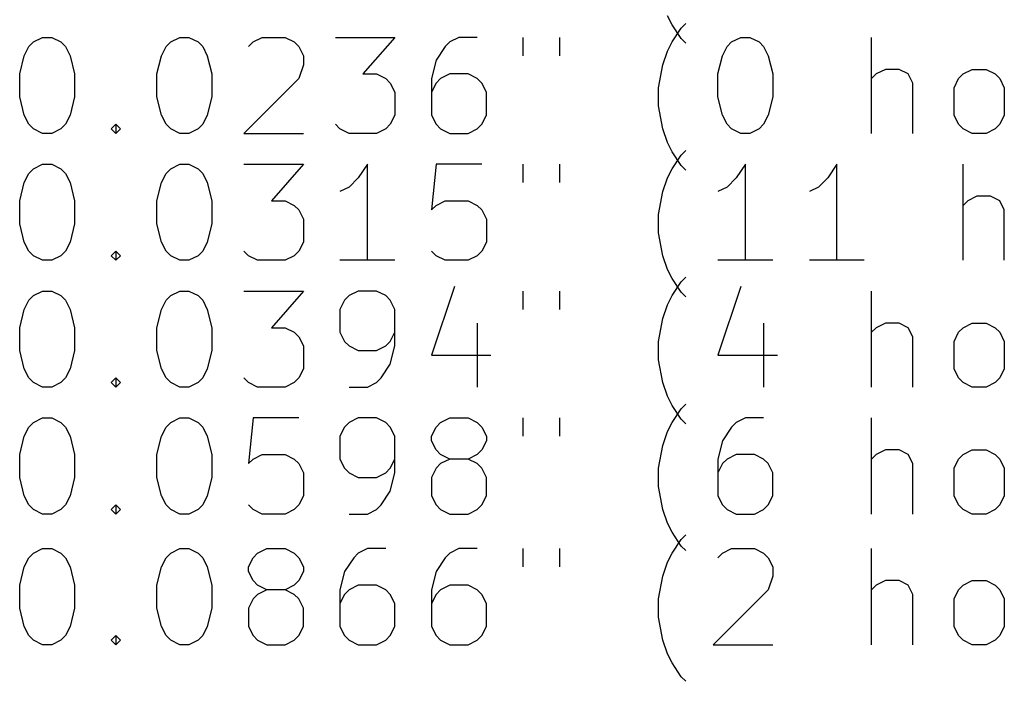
# Model space of a CAD drawing. Extents: x 98.8 to 186.7, y -115.2 to -58.
# Tile 2 of 5: x 121.6 to 142.1, y -115.2 to -101.5. Entities that reach past the tile are written whole.
import ezdxf

# ---------------------------------------------------------------- set-up
doc = ezdxf.new("R2010")
doc.units = 0
doc.layers.add('BLACK', color=7, linetype='CONTINUOUS')

msp = doc.modelspace()

# ---------------------------------------------------------------- linework, layer by layer
at = {"layer": 'BLACK', "linetype": 'CONTINUOUS'}
for p, q in [((135.15, -101.565), (135.055, -101.374)), ((135.34, -101.85), (135.15, -101.565)), ((135.15, -101.919), (135.34, -101.633)), ((135.34, -101.633), (135.436, -101.538)), ((121.855, -101.919), (122.045, -101.824)), ((122.045, -101.824), (122.236, -101.824)), ((122.236, -101.824), (122.426, -101.919)), ((124.712, -101.919), (124.902, -101.824)), ((124.902, -101.824), (125.093, -101.824)), ((125.093, -101.824), (125.283, -101.919)), ((126.426, -101.919), (126.617, -101.824)), ((126.617, -101.824), (127.093, -101.824)), ((127.093, -101.824), (127.283, -101.919)), ((128.14, -101.824), (129.378, -101.824)), ((129.378, -101.824), (128.712, -102.586)), ((130.712, -101.824), (130.521, -101.919)), ((131.093, -101.824), (130.712, -101.824)), ((132.045, -101.824), (132.045, -102.205)), ((132.807, -101.824), (132.807, -102.205)), ((135.436, -101.946), (135.34, -101.85)), ((136.388, -101.919), (136.578, -101.824)), ((136.578, -101.824), (136.769, -101.824)), ((136.769, -101.824), (136.959, -101.919)), ((139.302, -103.824), (139.302, -101.824)), ((121.664, -102.205), (121.759, -102.014)), ((121.759, -102.014), (121.855, -101.919)), ((122.426, -101.919), (122.521, -102.014)), ((122.521, -102.014), (122.617, -102.205)), ((124.521, -102.205), (124.617, -102.014)), ((124.617, -102.014), (124.712, -101.919)), ((125.283, -101.919), (125.378, -102.014)), ((125.378, -102.014), (125.474, -102.205)), ((126.331, -102.014), (126.426, -101.919)), ((127.283, -101.919), (127.378, -102.014)), ((127.378, -102.014), (127.474, -102.205)), ((130.426, -102.014), (130.236, -102.3)), ((130.521, -101.919), (130.426, -102.014)), ((135.055, -102.109), (135.15, -101.919)), ((136.198, -102.205), (136.293, -102.014)), ((136.293, -102.014), (136.388, -101.919)), ((136.959, -101.919), (137.055, -102.014)), ((137.055, -102.014), (137.15, -102.205)), ((121.569, -102.586), (121.664, -102.205)), ((122.617, -102.205), (122.712, -102.586)), ((124.426, -102.586), (124.521, -102.205)), ((125.474, -102.205), (125.569, -102.586)), ((127.474, -102.205), (127.474, -102.395)), ((134.959, -102.395), (135.055, -102.109)), ((136.102, -102.586), (136.198, -102.205)), ((137.15, -102.205), (137.245, -102.586)), ((127.474, -102.395), (127.378, -102.681)), ((130.236, -102.3), (130.14, -102.681)), ((134.864, -102.871), (134.959, -102.395)), ((121.569, -103.062), (121.569, -102.586)), ((122.712, -102.586), (122.712, -103.062)), ((124.426, -103.062), (124.426, -102.586)), ((125.569, -102.586), (125.569, -103.062)), ((128.712, -102.586), (128.998, -102.586)), ((128.998, -102.586), (129.188, -102.681)), ((130.521, -102.586), (130.331, -102.681)), ((130.902, -102.586), (130.521, -102.586)), ((131.093, -102.681), (130.902, -102.586)), ((136.102, -103.062), (136.102, -102.586)), ((137.245, -102.586), (137.245, -103.062)), ((139.398, -102.586), (139.302, -102.681)), ((139.588, -102.49), (139.398, -102.586)), ((139.874, -102.49), (139.588, -102.49)), ((140.064, -102.586), (139.874, -102.49)), ((140.159, -102.776), (140.064, -102.586)), ((141.112, -102.681), (141.207, -102.586)), ((141.207, -102.586), (141.398, -102.49)), ((141.398, -102.49), (141.683, -102.49)), ((141.683, -102.49), (141.874, -102.586)), ((141.874, -102.586), (141.969, -102.681)), ((127.378, -102.681), (126.236, -103.824)), ((129.188, -102.681), (129.283, -102.776)), ((129.283, -102.776), (129.378, -102.967)), ((130.14, -102.681), (130.14, -103.443)), ((130.236, -102.776), (130.14, -102.967)), ((130.331, -102.681), (130.236, -102.776)), ((131.188, -102.776), (131.093, -102.681)), ((131.283, -102.967), (131.188, -102.776)), ((134.864, -103.252), (134.864, -102.871)), ((140.159, -103.824), (140.159, -102.776)), ((141.017, -102.871), (141.112, -102.681)), ((141.017, -103.443), (141.017, -102.871)), ((141.969, -102.681), (142.064, -102.871)), ((142.064, -102.871), (142.064, -103.443)), ((121.664, -103.443), (121.569, -103.062)), ((122.712, -103.062), (122.617, -103.443)), ((124.521, -103.443), (124.426, -103.062)), ((125.569, -103.062), (125.474, -103.443)), ((129.378, -102.967), (129.378, -103.443)), ((131.283, -103.443), (131.283, -102.967)), ((136.198, -103.443), (136.102, -103.062)), ((137.245, -103.062), (137.15, -103.443)), ((134.959, -103.729), (134.864, -103.252)), ((121.759, -103.633), (121.664, -103.443)), ((122.617, -103.443), (122.521, -103.633)), ((124.617, -103.633), (124.521, -103.443)), ((125.474, -103.443), (125.378, -103.633)), ((129.378, -103.443), (129.283, -103.633)), ((130.14, -103.443), (130.236, -103.633)), ((131.188, -103.633), (131.283, -103.443)), ((136.293, -103.633), (136.198, -103.443)), ((137.15, -103.443), (137.055, -103.633)), ((141.112, -103.633), (141.017, -103.443)), ((142.064, -103.443), (141.969, -103.633)), ((121.855, -103.729), (121.759, -103.633)), ((122.521, -103.633), (122.426, -103.729)), ((123.474, -103.729), (123.569, -103.633)), ((123.569, -103.633), (123.664, -103.729)), ((123.569, -103.633), (123.569, -103.824)), ((124.712, -103.729), (124.617, -103.633)), ((125.378, -103.633), (125.283, -103.729)), ((128.236, -103.729), (128.14, -103.633)), ((129.283, -103.633), (129.188, -103.729)), ((130.236, -103.633), (130.331, -103.729)), ((131.093, -103.729), (131.188, -103.633)), ((136.388, -103.729), (136.293, -103.633)), ((137.055, -103.633), (136.959, -103.729)), ((141.207, -103.729), (141.112, -103.633)), ((141.969, -103.633), (141.874, -103.729)), ((122.045, -103.824), (121.855, -103.729)), ((122.236, -103.824), (122.045, -103.824)), ((122.426, -103.729), (122.236, -103.824)), ((123.569, -103.824), (123.474, -103.729)), ((123.664, -103.729), (123.569, -103.824)), ((124.902, -103.824), (124.712, -103.729)), ((125.093, -103.824), (124.902, -103.824)), ((125.283, -103.729), (125.093, -103.824)), ((126.236, -103.824), (127.474, -103.824)), ((128.426, -103.824), (128.236, -103.729)), ((128.998, -103.824), (128.426, -103.824)), ((129.188, -103.729), (128.998, -103.824)), ((130.331, -103.729), (130.521, -103.824)), ((130.521, -103.824), (130.902, -103.824)), ((130.902, -103.824), (131.093, -103.729)), ((135.055, -104.014), (134.959, -103.729)), ((136.578, -103.824), (136.388, -103.729)), ((136.769, -103.824), (136.578, -103.824)), ((136.959, -103.729), (136.769, -103.824)), ((141.398, -103.824), (141.207, -103.729)), ((141.683, -103.824), (141.398, -103.824)), ((141.874, -103.729), (141.683, -103.824)), ((135.15, -104.205), (135.055, -104.014)), ((135.34, -104.49), (135.15, -104.205)), ((135.15, -104.559), (135.34, -104.273)), ((135.34, -104.273), (135.436, -104.178)), ((121.855, -104.559), (122.045, -104.464)), ((122.045, -104.464), (122.236, -104.464)), ((122.236, -104.464), (122.426, -104.559)), ((124.712, -104.559), (124.902, -104.464)), ((124.902, -104.464), (125.093, -104.464)), ((125.093, -104.464), (125.283, -104.559)), ((126.236, -104.464), (127.474, -104.464)), ((127.474, -104.464), (126.807, -105.226)), ((128.807, -104.464), (128.617, -104.749)), ((128.807, -106.464), (128.807, -104.464)), ((130.236, -104.464), (130.14, -105.416)), ((131.188, -104.464), (130.236, -104.464)), ((132.045, -104.464), (132.045, -104.845)), ((132.807, -104.464), (132.807, -104.845)), ((135.436, -104.586), (135.34, -104.49)), ((136.674, -104.464), (136.483, -104.749)), ((136.674, -106.464), (136.674, -104.464)), ((138.578, -104.464), (138.388, -104.749)), ((138.578, -106.464), (138.578, -104.464)), ((141.207, -106.464), (141.207, -104.464)), ((121.664, -104.845), (121.759, -104.654)), ((121.759, -104.654), (121.855, -104.559)), ((122.426, -104.559), (122.521, -104.654)), ((122.521, -104.654), (122.617, -104.845)), ((124.521, -104.845), (124.617, -104.654)), ((124.617, -104.654), (124.712, -104.559)), ((125.283, -104.559), (125.378, -104.654)), ((125.378, -104.654), (125.474, -104.845)), ((135.055, -104.749), (135.15, -104.559)), ((121.569, -105.226), (121.664, -104.845)), ((122.617, -104.845), (122.712, -105.226)), ((124.426, -105.226), (124.521, -104.845)), ((125.474, -104.845), (125.569, -105.226)), ((128.617, -104.749), (128.426, -104.94)), ((134.959, -105.035), (135.055, -104.749)), ((136.483, -104.749), (136.293, -104.94)), ((138.388, -104.749), (138.198, -104.94)), ((128.426, -104.94), (128.236, -105.035)), ((134.864, -105.511), (134.959, -105.035)), ((136.293, -104.94), (136.102, -105.035)), ((138.198, -104.94), (138.007, -105.035)), ((141.493, -105.13), (141.302, -105.226)), ((141.778, -105.13), (141.493, -105.13)), ((141.969, -105.226), (141.778, -105.13)), ((121.569, -105.702), (121.569, -105.226)), ((122.712, -105.226), (122.712, -105.702)), ((124.426, -105.702), (124.426, -105.226)), ((125.569, -105.226), (125.569, -105.702)), ((126.807, -105.226), (127.093, -105.226)), ((127.093, -105.226), (127.283, -105.321)), ((127.283, -105.321), (127.378, -105.416)), ((130.14, -105.416), (130.236, -105.321)), ((130.236, -105.321), (130.426, -105.226)), ((130.426, -105.226), (130.902, -105.226)), ((130.902, -105.226), (131.093, -105.321)), ((131.093, -105.321), (131.188, -105.416)), ((141.302, -105.226), (141.207, -105.321)), ((142.064, -105.416), (141.969, -105.226)), ((127.378, -105.416), (127.474, -105.607)), ((131.188, -105.416), (131.283, -105.607)), ((134.864, -105.892), (134.864, -105.511)), ((142.064, -106.464), (142.064, -105.416)), ((121.664, -106.083), (121.569, -105.702)), ((122.712, -105.702), (122.617, -106.083)), ((124.521, -106.083), (124.426, -105.702)), ((125.569, -105.702), (125.474, -106.083)), ((127.474, -105.607), (127.474, -106.083)), ((131.283, -105.607), (131.283, -106.083)), ((134.959, -106.369), (134.864, -105.892)), ((121.759, -106.273), (121.664, -106.083)), ((122.617, -106.083), (122.521, -106.273)), ((124.617, -106.273), (124.521, -106.083)), ((125.474, -106.083), (125.378, -106.273)), ((127.474, -106.083), (127.378, -106.273)), ((131.283, -106.083), (131.188, -106.273)), ((121.855, -106.369), (121.759, -106.273)), ((122.045, -106.464), (121.855, -106.369)), ((122.426, -106.369), (122.236, -106.464)), ((122.521, -106.273), (122.426, -106.369)), ((123.474, -106.369), (123.569, -106.273)), ((123.569, -106.464), (123.474, -106.369)), ((123.569, -106.273), (123.664, -106.369)), ((123.569, -106.273), (123.569, -106.464)), ((123.664, -106.369), (123.569, -106.464)), ((124.712, -106.369), (124.617, -106.273)), ((124.902, -106.464), (124.712, -106.369)), ((125.283, -106.369), (125.093, -106.464)), ((125.378, -106.273), (125.283, -106.369)), ((126.331, -106.369), (126.236, -106.273)), ((126.521, -106.464), (126.331, -106.369)), ((127.283, -106.369), (127.093, -106.464)), ((127.378, -106.273), (127.283, -106.369)), ((130.236, -106.369), (130.14, -106.273)), ((130.426, -106.464), (130.236, -106.369)), ((131.093, -106.369), (130.902, -106.464)), ((131.188, -106.273), (131.093, -106.369)), ((135.055, -106.654), (134.959, -106.369)), ((122.236, -106.464), (122.045, -106.464)), ((125.093, -106.464), (124.902, -106.464)), ((127.093, -106.464), (126.521, -106.464)), ((129.378, -106.464), (128.236, -106.464)), ((130.902, -106.464), (130.426, -106.464)), ((137.245, -106.464), (136.102, -106.464)), ((139.15, -106.464), (138.007, -106.464)), ((135.15, -106.845), (135.055, -106.654)), ((135.34, -107.13), (135.15, -106.845)), ((135.15, -107.199), (135.34, -106.913)), ((135.34, -106.913), (135.436, -106.818)), ((121.855, -107.199), (122.045, -107.104)), ((122.045, -107.104), (122.236, -107.104)), ((122.236, -107.104), (122.426, -107.199)), ((124.712, -107.199), (124.902, -107.104)), ((124.902, -107.104), (125.093, -107.104)), ((125.093, -107.104), (125.283, -107.199)), ((126.236, -107.104), (127.474, -107.104)), ((127.474, -107.104), (126.807, -107.866)), ((128.617, -107.104), (128.426, -107.199)), ((128.998, -107.104), (128.617, -107.104)), ((129.188, -107.199), (128.998, -107.104)), ((130.617, -107.009), (130.14, -108.437)), ((132.045, -107.104), (132.045, -107.485)), ((132.807, -107.104), (132.807, -107.485)), ((135.436, -107.226), (135.34, -107.13)), ((136.578, -107.009), (136.102, -108.437)), ((139.302, -109.104), (139.302, -107.104)), ((121.664, -107.485), (121.759, -107.294)), ((121.759, -107.294), (121.855, -107.199)), ((122.426, -107.199), (122.521, -107.294)), ((122.521, -107.294), (122.617, -107.485)), ((124.521, -107.485), (124.617, -107.294)), ((124.617, -107.294), (124.712, -107.199)), ((125.283, -107.199), (125.378, -107.294)), ((125.378, -107.294), (125.474, -107.485)), ((128.331, -107.294), (128.236, -107.485)), ((128.426, -107.199), (128.331, -107.294)), ((129.283, -107.294), (129.188, -107.199)), ((129.378, -107.485), (129.283, -107.294)), ((134.959, -107.675), (135.055, -107.389)), ((135.055, -107.389), (135.15, -107.199)), ((121.569, -107.866), (121.664, -107.485)), ((122.617, -107.485), (122.712, -107.866)), ((124.426, -107.866), (124.521, -107.485)), ((125.474, -107.485), (125.569, -107.866)), ((128.236, -107.485), (128.236, -107.961)), ((129.378, -108.247), (129.378, -107.485)), ((131.093, -107.77), (131.093, -109.104)), ((134.864, -108.151), (134.959, -107.675)), ((137.055, -107.77), (137.055, -109.104)), ((139.588, -107.77), (139.398, -107.866)), ((139.874, -107.77), (139.588, -107.77)), ((140.064, -107.866), (139.874, -107.77)), ((141.207, -107.866), (141.398, -107.77)), ((141.398, -107.77), (141.683, -107.77)), ((141.683, -107.77), (141.874, -107.866)), ((121.569, -108.342), (121.569, -107.866)), ((122.712, -107.866), (122.712, -108.342)), ((124.426, -108.342), (124.426, -107.866)), ((125.569, -107.866), (125.569, -108.342)), ((126.807, -107.866), (127.093, -107.866)), ((127.093, -107.866), (127.283, -107.961)), ((127.283, -107.961), (127.378, -108.056)), ((128.236, -107.961), (128.331, -108.151)), ((129.283, -108.151), (129.378, -107.961)), ((139.398, -107.866), (139.302, -107.961)), ((140.159, -108.056), (140.064, -107.866)), ((141.017, -108.151), (141.112, -107.961)), ((141.112, -107.961), (141.207, -107.866)), ((141.874, -107.866), (141.969, -107.961)), ((141.969, -107.961), (142.064, -108.151)), ((127.378, -108.056), (127.474, -108.247)), ((128.331, -108.151), (128.426, -108.247)), ((129.188, -108.247), (129.283, -108.151)), ((134.864, -108.532), (134.864, -108.151)), ((140.159, -109.104), (140.159, -108.056)), ((141.017, -108.723), (141.017, -108.151)), ((142.064, -108.151), (142.064, -108.723)), ((121.664, -108.723), (121.569, -108.342)), ((122.712, -108.342), (122.617, -108.723)), ((124.521, -108.723), (124.426, -108.342)), ((125.569, -108.342), (125.474, -108.723)), ((127.474, -108.247), (127.474, -108.723)), ((128.426, -108.247), (128.617, -108.342)), ((128.617, -108.342), (128.998, -108.342)), ((128.998, -108.342), (129.188, -108.247)), ((129.283, -108.628), (129.378, -108.247)), ((130.14, -108.437), (131.378, -108.437)), ((134.959, -109.009), (134.864, -108.532)), ((136.102, -108.437), (137.34, -108.437)), ((121.759, -108.913), (121.664, -108.723)), ((122.617, -108.723), (122.521, -108.913)), ((124.617, -108.913), (124.521, -108.723)), ((125.474, -108.723), (125.378, -108.913)), ((127.474, -108.723), (127.378, -108.913)), ((129.093, -108.913), (129.283, -108.628)), ((141.112, -108.913), (141.017, -108.723)), ((142.064, -108.723), (141.969, -108.913)), ((121.855, -109.009), (121.759, -108.913)), ((122.045, -109.104), (121.855, -109.009)), ((122.426, -109.009), (122.236, -109.104)), ((122.521, -108.913), (122.426, -109.009)), ((123.474, -109.009), (123.569, -108.913)), ((123.569, -109.104), (123.474, -109.009)), ((123.569, -108.913), (123.664, -109.009)), ((123.569, -108.913), (123.569, -109.104)), ((123.664, -109.009), (123.569, -109.104)), ((124.712, -109.009), (124.617, -108.913)), ((124.902, -109.104), (124.712, -109.009)), ((125.283, -109.009), (125.093, -109.104)), ((125.378, -108.913), (125.283, -109.009)), ((126.331, -109.009), (126.236, -108.913)), ((126.521, -109.104), (126.331, -109.009)), ((127.283, -109.009), (127.093, -109.104)), ((127.378, -108.913), (127.283, -109.009)), ((128.807, -109.104), (128.998, -109.009)), ((128.998, -109.009), (129.093, -108.913)), ((135.055, -109.294), (134.959, -109.009)), ((141.207, -109.009), (141.112, -108.913)), ((141.398, -109.104), (141.207, -109.009)), ((141.874, -109.009), (141.683, -109.104)), ((141.969, -108.913), (141.874, -109.009)), ((122.236, -109.104), (122.045, -109.104)), ((125.093, -109.104), (124.902, -109.104)), ((127.093, -109.104), (126.521, -109.104)), ((128.426, -109.104), (128.807, -109.104)), ((141.683, -109.104), (141.398, -109.104)), ((135.15, -109.485), (135.055, -109.294)), ((135.34, -109.77), (135.15, -109.485)), ((135.15, -109.839), (135.34, -109.553)), ((135.34, -109.553), (135.436, -109.458)), ((121.759, -109.934), (121.855, -109.839)), ((121.855, -109.839), (122.045, -109.744)), ((122.045, -109.744), (122.236, -109.744)), ((122.236, -109.744), (122.426, -109.839)), ((122.426, -109.839), (122.521, -109.934)), ((124.617, -109.934), (124.712, -109.839)), ((124.712, -109.839), (124.902, -109.744)), ((124.902, -109.744), (125.093, -109.744)), ((125.093, -109.744), (125.283, -109.839)), ((125.283, -109.839), (125.378, -109.934)), ((126.426, -109.744), (126.331, -110.696)), ((127.378, -109.744), (126.426, -109.744)), ((128.426, -109.839), (128.331, -109.934)), ((128.617, -109.744), (128.426, -109.839)), ((128.998, -109.744), (128.617, -109.744)), ((129.188, -109.839), (128.998, -109.744)), ((129.283, -109.934), (129.188, -109.839)), ((130.236, -109.934), (130.331, -109.839)), ((130.331, -109.839), (130.521, -109.744)), ((130.521, -109.744), (130.902, -109.744)), ((130.902, -109.744), (131.093, -109.839)), ((131.093, -109.839), (131.188, -109.934)), ((132.045, -109.744), (132.045, -110.125)), ((132.807, -109.744), (132.807, -110.125)), ((135.055, -110.029), (135.15, -109.839)), ((135.436, -109.866), (135.34, -109.77)), ((136.483, -109.839), (136.388, -109.934)), ((136.674, -109.744), (136.483, -109.839)), ((137.055, -109.744), (136.674, -109.744)), ((139.302, -111.744), (139.302, -109.744)), ((121.664, -110.125), (121.759, -109.934)), ((122.521, -109.934), (122.617, -110.125)), ((124.521, -110.125), (124.617, -109.934)), ((125.378, -109.934), (125.474, -110.125)), ((128.331, -109.934), (128.236, -110.125)), ((129.378, -110.125), (129.283, -109.934)), ((130.14, -110.125), (130.236, -109.934)), ((131.188, -109.934), (131.283, -110.125)), ((134.959, -110.315), (135.055, -110.029)), ((136.388, -109.934), (136.198, -110.22)), ((121.569, -110.506), (121.664, -110.125)), ((122.617, -110.125), (122.712, -110.506)), ((124.426, -110.506), (124.521, -110.125)), ((125.474, -110.125), (125.569, -110.506)), ((128.236, -110.125), (128.236, -110.601)), ((129.378, -110.887), (129.378, -110.125)), ((130.14, -110.22), (130.14, -110.125)), ((130.236, -110.41), (130.14, -110.22)), ((131.283, -110.22), (131.188, -110.41)), ((131.283, -110.125), (131.283, -110.22)), ((136.198, -110.22), (136.102, -110.601)), ((130.331, -110.506), (130.236, -110.41)), ((131.188, -110.41), (131.093, -110.506)), ((134.864, -110.791), (134.959, -110.315)), ((139.588, -110.41), (139.398, -110.506)), ((139.874, -110.41), (139.588, -110.41)), ((140.064, -110.506), (139.874, -110.41)), ((141.207, -110.506), (141.398, -110.41)), ((141.398, -110.41), (141.683, -110.41)), ((141.683, -110.41), (141.874, -110.506)), ((121.569, -110.982), (121.569, -110.506)), ((122.712, -110.506), (122.712, -110.982)), ((124.426, -110.982), (124.426, -110.506)), ((125.569, -110.506), (125.569, -110.982)), ((126.331, -110.696), (126.426, -110.601)), ((126.426, -110.601), (126.617, -110.506)), ((126.617, -110.506), (127.093, -110.506)), ((127.093, -110.506), (127.283, -110.601)), ((127.283, -110.601), (127.378, -110.696)), ((128.236, -110.601), (128.331, -110.791)), ((129.283, -110.791), (129.378, -110.601)), ((130.521, -110.601), (130.331, -110.506)), ((130.521, -110.601), (130.331, -110.696)), ((130.902, -110.601), (130.521, -110.601)), ((131.093, -110.506), (130.902, -110.601)), ((131.093, -110.696), (130.902, -110.601)), ((136.102, -110.601), (136.102, -111.363)), ((136.293, -110.601), (136.198, -110.696)), ((136.483, -110.506), (136.293, -110.601)), ((136.864, -110.506), (136.483, -110.506)), ((137.055, -110.601), (136.864, -110.506)), ((137.15, -110.696), (137.055, -110.601)), ((139.398, -110.506), (139.302, -110.601)), ((140.159, -110.696), (140.064, -110.506)), ((141.017, -110.791), (141.112, -110.601)), ((141.112, -110.601), (141.207, -110.506)), ((141.874, -110.506), (141.969, -110.601)), ((141.969, -110.601), (142.064, -110.791)), ((127.378, -110.696), (127.474, -110.887)), ((128.331, -110.791), (128.426, -110.887)), ((129.188, -110.887), (129.283, -110.791)), ((130.236, -110.791), (130.14, -110.982)), ((130.331, -110.696), (130.236, -110.791)), ((131.188, -110.791), (131.093, -110.696)), ((131.283, -110.982), (131.188, -110.791)), ((134.864, -111.172), (134.864, -110.791)), ((136.198, -110.696), (136.102, -110.887)), ((137.245, -110.887), (137.15, -110.696)), ((140.159, -111.744), (140.159, -110.696)), ((141.017, -111.363), (141.017, -110.791)), ((142.064, -110.791), (142.064, -111.363)), ((121.664, -111.363), (121.569, -110.982)), ((122.712, -110.982), (122.617, -111.363)), ((124.521, -111.363), (124.426, -110.982)), ((125.569, -110.982), (125.474, -111.363)), ((127.474, -110.887), (127.474, -111.363)), ((128.426, -110.887), (128.617, -110.982)), ((128.617, -110.982), (128.998, -110.982)), ((128.998, -110.982), (129.188, -110.887)), ((129.283, -111.268), (129.378, -110.887)), ((130.14, -110.982), (130.14, -111.363)), ((131.283, -111.363), (131.283, -110.982)), ((137.245, -111.363), (137.245, -110.887)), ((129.093, -111.553), (129.283, -111.268)), ((134.959, -111.649), (134.864, -111.172)), ((121.759, -111.553), (121.664, -111.363)), ((122.617, -111.363), (122.521, -111.553)), ((124.617, -111.553), (124.521, -111.363)), ((125.474, -111.363), (125.378, -111.553)), ((127.474, -111.363), (127.378, -111.553)), ((130.14, -111.363), (130.236, -111.553)), ((131.188, -111.553), (131.283, -111.363)), ((136.102, -111.363), (136.198, -111.553)), ((137.15, -111.553), (137.245, -111.363)), ((141.112, -111.553), (141.017, -111.363)), ((142.064, -111.363), (141.969, -111.553)), ((121.855, -111.649), (121.759, -111.553)), ((122.045, -111.744), (121.855, -111.649)), ((122.426, -111.649), (122.236, -111.744)), ((122.521, -111.553), (122.426, -111.649)), ((123.474, -111.649), (123.569, -111.553)), ((123.569, -111.744), (123.474, -111.649)), ((123.569, -111.553), (123.664, -111.649)), ((123.569, -111.553), (123.569, -111.744)), ((123.664, -111.649), (123.569, -111.744)), ((124.712, -111.649), (124.617, -111.553)), ((124.902, -111.744), (124.712, -111.649)), ((125.283, -111.649), (125.093, -111.744)), ((125.378, -111.553), (125.283, -111.649)), ((126.426, -111.649), (126.331, -111.553)), ((126.617, -111.744), (126.426, -111.649)), ((127.283, -111.649), (127.093, -111.744)), ((127.378, -111.553), (127.283, -111.649)), ((128.807, -111.744), (128.998, -111.649)), ((128.998, -111.649), (129.093, -111.553)), ((130.236, -111.553), (130.331, -111.649)), ((130.331, -111.649), (130.521, -111.744)), ((130.902, -111.744), (131.093, -111.649)), ((131.093, -111.649), (131.188, -111.553)), ((135.055, -111.934), (134.959, -111.649)), ((136.198, -111.553), (136.293, -111.649)), ((136.293, -111.649), (136.483, -111.744)), ((136.864, -111.744), (137.055, -111.649)), ((137.055, -111.649), (137.15, -111.553)), ((141.207, -111.649), (141.112, -111.553)), ((141.398, -111.744), (141.207, -111.649)), ((141.874, -111.649), (141.683, -111.744)), ((141.969, -111.553), (141.874, -111.649)), ((122.236, -111.744), (122.045, -111.744)), ((125.093, -111.744), (124.902, -111.744)), ((127.093, -111.744), (126.617, -111.744)), ((128.426, -111.744), (128.807, -111.744)), ((130.521, -111.744), (130.902, -111.744)), ((136.483, -111.744), (136.864, -111.744)), ((141.683, -111.744), (141.398, -111.744)), ((135.15, -112.125), (135.055, -111.934)), ((135.34, -112.41), (135.15, -112.125)), ((135.15, -112.559), (135.34, -112.273)), ((135.34, -112.273), (135.436, -112.178)), ((121.855, -112.559), (122.045, -112.464)), ((122.045, -112.464), (122.236, -112.464)), ((122.236, -112.464), (122.426, -112.559)), ((124.712, -112.559), (124.902, -112.464)), ((124.902, -112.464), (125.093, -112.464)), ((125.093, -112.464), (125.283, -112.559)), ((126.521, -112.559), (126.712, -112.464)), ((126.712, -112.464), (127.093, -112.464)), ((127.093, -112.464), (127.283, -112.559)), ((128.807, -112.464), (128.617, -112.559)), ((129.188, -112.464), (128.807, -112.464)), ((130.712, -112.464), (130.521, -112.559)), ((131.093, -112.464), (130.712, -112.464)), ((132.045, -112.464), (132.045, -112.845)), ((132.807, -112.464), (132.807, -112.845)), ((135.436, -112.506), (135.34, -112.41)), ((136.198, -112.559), (136.388, -112.464)), ((136.388, -112.464), (136.864, -112.464)), ((136.864, -112.464), (137.055, -112.559)), ((139.302, -114.464), (139.302, -112.464)), ((121.664, -112.845), (121.759, -112.654)), ((121.759, -112.654), (121.855, -112.559)), ((122.426, -112.559), (122.521, -112.654)), ((122.521, -112.654), (122.617, -112.845)), ((124.521, -112.845), (124.617, -112.654)), ((124.617, -112.654), (124.712, -112.559)), ((125.283, -112.559), (125.378, -112.654)), ((125.378, -112.654), (125.474, -112.845)), ((126.331, -112.845), (126.426, -112.654)), ((126.426, -112.654), (126.521, -112.559)), ((127.283, -112.559), (127.378, -112.654)), ((127.378, -112.654), (127.474, -112.845)), ((128.521, -112.654), (128.331, -112.94)), ((128.617, -112.559), (128.521, -112.654)), ((130.426, -112.654), (130.236, -112.94)), ((130.521, -112.559), (130.426, -112.654)), ((135.055, -112.749), (135.15, -112.559)), ((136.102, -112.654), (136.198, -112.559)), ((137.055, -112.559), (137.15, -112.654)), ((137.15, -112.654), (137.245, -112.845)), ((121.569, -113.226), (121.664, -112.845)), ((122.617, -112.845), (122.712, -113.226)), ((124.426, -113.226), (124.521, -112.845)), ((125.474, -112.845), (125.569, -113.226)), ((126.331, -112.94), (126.331, -112.845)), ((127.474, -112.845), (127.474, -112.94)), ((134.959, -113.035), (135.055, -112.749)), ((137.245, -112.845), (137.245, -113.035)), ((126.426, -113.13), (126.331, -112.94)), ((126.521, -113.226), (126.426, -113.13)), ((127.378, -113.13), (127.283, -113.226)), ((127.474, -112.94), (127.378, -113.13)), ((128.331, -112.94), (128.236, -113.321)), ((130.236, -112.94), (130.14, -113.321)), ((134.864, -113.511), (134.959, -113.035)), ((137.245, -113.035), (137.15, -113.321)), ((139.588, -113.13), (139.398, -113.226)), ((139.874, -113.13), (139.588, -113.13)), ((140.064, -113.226), (139.874, -113.13)), ((141.207, -113.226), (141.398, -113.13)), ((141.398, -113.13), (141.683, -113.13)), ((141.683, -113.13), (141.874, -113.226)), ((121.569, -113.702), (121.569, -113.226)), ((122.712, -113.226), (122.712, -113.702)), ((124.426, -113.702), (124.426, -113.226)), ((125.569, -113.226), (125.569, -113.702)), ((126.712, -113.321), (126.521, -113.226)), ((126.712, -113.321), (126.521, -113.416)), ((127.093, -113.321), (126.712, -113.321)), ((127.283, -113.226), (127.093, -113.321)), ((127.283, -113.416), (127.093, -113.321)), ((128.236, -113.321), (128.236, -114.083)), ((128.426, -113.321), (128.331, -113.416)), ((128.617, -113.226), (128.426, -113.321)), ((128.998, -113.226), (128.617, -113.226)), ((129.188, -113.321), (128.998, -113.226)), ((129.283, -113.416), (129.188, -113.321)), ((130.14, -113.321), (130.14, -114.083)), ((130.331, -113.321), (130.236, -113.416)), ((130.521, -113.226), (130.331, -113.321)), ((130.902, -113.226), (130.521, -113.226)), ((131.093, -113.321), (130.902, -113.226)), ((131.188, -113.416), (131.093, -113.321)), ((137.15, -113.321), (136.007, -114.464)), ((139.398, -113.226), (139.302, -113.321)), ((140.159, -113.416), (140.064, -113.226)), ((141.017, -113.511), (141.112, -113.321)), ((141.112, -113.321), (141.207, -113.226)), ((141.874, -113.226), (141.969, -113.321)), ((141.969, -113.321), (142.064, -113.511)), ((126.426, -113.511), (126.331, -113.702)), ((126.521, -113.416), (126.426, -113.511)), ((127.378, -113.511), (127.283, -113.416)), ((127.474, -113.702), (127.378, -113.511)), ((128.331, -113.416), (128.236, -113.607)), ((129.378, -113.607), (129.283, -113.416)), ((130.236, -113.416), (130.14, -113.607)), ((131.283, -113.607), (131.188, -113.416)), ((134.864, -113.892), (134.864, -113.511)), ((140.159, -114.464), (140.159, -113.416)), ((141.017, -114.083), (141.017, -113.511)), ((142.064, -113.511), (142.064, -114.083)), ((121.664, -114.083), (121.569, -113.702)), ((122.712, -113.702), (122.617, -114.083)), ((124.521, -114.083), (124.426, -113.702)), ((125.569, -113.702), (125.474, -114.083)), ((126.331, -113.702), (126.331, -114.083)), ((127.474, -114.083), (127.474, -113.702)), ((129.378, -114.083), (129.378, -113.607)), ((131.283, -114.083), (131.283, -113.607)), ((134.959, -114.369), (134.864, -113.892)), ((121.759, -114.273), (121.664, -114.083)), ((122.617, -114.083), (122.521, -114.273)), ((124.617, -114.273), (124.521, -114.083)), ((125.474, -114.083), (125.378, -114.273)), ((126.331, -114.083), (126.426, -114.273)), ((127.378, -114.273), (127.474, -114.083)), ((128.236, -114.083), (128.331, -114.273)), ((129.283, -114.273), (129.378, -114.083)), ((130.14, -114.083), (130.236, -114.273)), ((131.188, -114.273), (131.283, -114.083)), ((141.112, -114.273), (141.017, -114.083)), ((142.064, -114.083), (141.969, -114.273)), ((121.855, -114.369), (121.759, -114.273)), ((122.521, -114.273), (122.426, -114.369)), ((123.474, -114.369), (123.569, -114.273)), ((123.569, -114.273), (123.664, -114.369)), ((123.569, -114.273), (123.569, -114.464)), ((124.712, -114.369), (124.617, -114.273)), ((125.378, -114.273), (125.283, -114.369)), ((126.426, -114.273), (126.521, -114.369)), ((127.283, -114.369), (127.378, -114.273)), ((128.331, -114.273), (128.426, -114.369)), ((129.188, -114.369), (129.283, -114.273)), ((130.236, -114.273), (130.331, -114.369)), ((131.093, -114.369), (131.188, -114.273)), ((141.207, -114.369), (141.112, -114.273)), ((141.969, -114.273), (141.874, -114.369)), ((122.045, -114.464), (121.855, -114.369)), ((122.236, -114.464), (122.045, -114.464)), ((122.426, -114.369), (122.236, -114.464)), ((123.569, -114.464), (123.474, -114.369)), ((123.664, -114.369), (123.569, -114.464)), ((124.902, -114.464), (124.712, -114.369)), ((125.093, -114.464), (124.902, -114.464)), ((125.283, -114.369), (125.093, -114.464)), ((126.521, -114.369), (126.712, -114.464)), ((126.712, -114.464), (127.093, -114.464)), ((127.093, -114.464), (127.283, -114.369)), ((128.426, -114.369), (128.617, -114.464)), ((128.617, -114.464), (128.998, -114.464)), ((128.998, -114.464), (129.188, -114.369)), ((130.331, -114.369), (130.521, -114.464)), ((130.521, -114.464), (130.902, -114.464)), ((130.902, -114.464), (131.093, -114.369)), ((135.055, -114.654), (134.959, -114.369)), ((136.007, -114.464), (137.245, -114.464)), ((141.398, -114.464), (141.207, -114.369)), ((141.683, -114.464), (141.398, -114.464)), ((141.874, -114.369), (141.683, -114.464)), ((135.15, -114.845), (135.055, -114.654)), ((135.34, -115.13), (135.15, -114.845)), ((135.436, -115.226), (135.34, -115.13))]:
    msp.add_line(p, q, dxfattribs=at)

doc.saveas('drawing.dxf')
